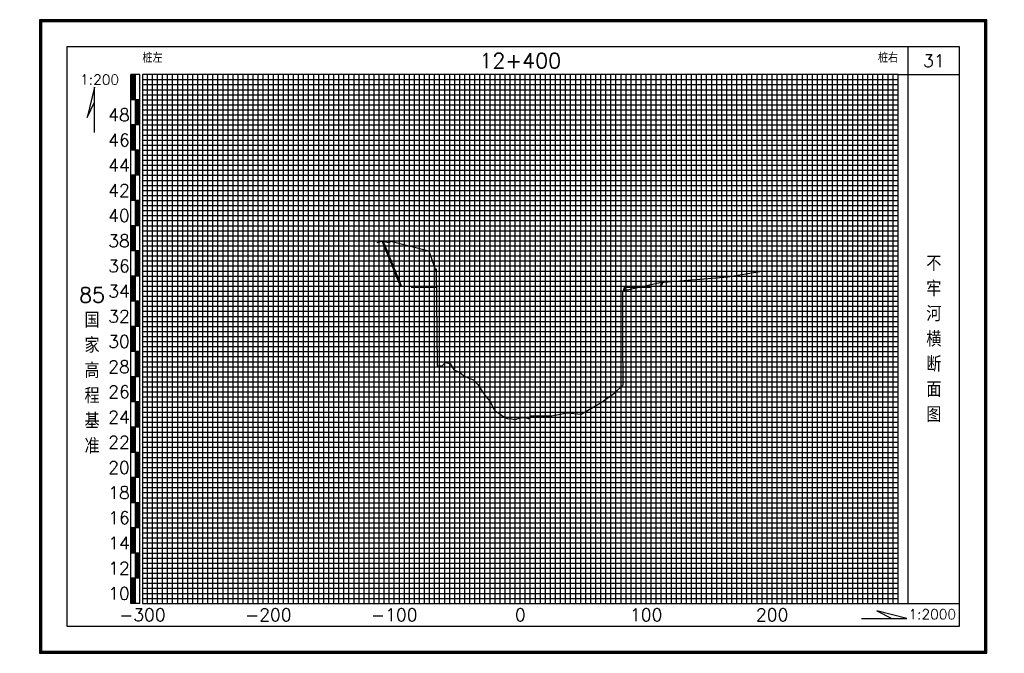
# Model space of a CAD drawing. Header units: millimetres. Extents: x 306 to 3216, y -6574 to 1225.
# Tile 15 of 27: x 545 to 936, y -1227 to -975. Entities that reach past the tile are written whole.
import ezdxf
from ezdxf.enums import TextEntityAlignment as Align

# ---------------------------------------------------------------- set-up
doc = ezdxf.new("R2010")
doc.units = ezdxf.units.MM
for name, color, linetype in [('10mm线', 1, 'Continuous'), ('2mm线', 8, 'Continuous'), ('50mm线', 255, 'Continuous'), ('图副注记', 255, 'Continuous'), ('图框', 90, 'Continuous'), ('断面', 255, 'Continuous')]:
    doc.layers.add(name, color=color, linetype=linetype)
doc.layers.add('滩面', color=90, linetype='Continuous', lineweight=50)
doc.styles.get("Standard").update_dxf_attribs({"font": 'txt.shx', "bigfont": 'hztxt.shx'})

msp = doc.modelspace()

# ---------------------------------------------------------------- linework, layer by layer
at = {"layer": '10mm线'}
for p, q in [((604.12, -1207), (604.12, -997)), ((614.12, -1207), (614.12, -997)), ((624.12, -1207), (624.12, -997)), ((634.12, -1207), (634.12, -997)), ((654.12, -1207), (654.12, -997)), ((664.12, -1207), (664.12, -997)), ((674.12, -1207), (674.12, -997)), ((684.12, -1207), (684.12, -997)), ((704.12, -1207), (704.12, -997)), ((714.12, -1207), (714.12, -997)), ((724.12, -1207), (724.12, -997)), ((734.12, -1207), (734.12, -997)), ((754.12, -1207), (754.12, -997)), ((764.12, -1207), (764.12, -997)), ((774.12, -1207), (774.12, -997)), ((784.12, -1207), (784.12, -997)), ((804.12, -1207), (804.12, -997)), ((814.12, -1207), (814.12, -997)), ((824.12, -1207), (824.12, -997)), ((834.12, -1207), (834.12, -997)), ((854.12, -1207), (854.12, -997)), ((864.12, -1207), (864.12, -997)), ((874.12, -1207), (874.12, -997)), ((884.12, -1207), (884.12, -997)), ((594.12, -1007), (894.12, -1007)), ((594.12, -1017), (894.12, -1017)), ((594.12, -1027), (894.12, -1027)), ((594.12, -1037), (894.12, -1037)), ((594.12, -1047), (894.12, -1047)), ((594.12, -1057), (894.12, -1057)), ((594.12, -1067), (894.12, -1067)), ((594.12, -1077), (894.12, -1077)), ((594.12, -1087), (894.12, -1087)), ((594.12, -1097), (894.12, -1097)), ((594.12, -1107), (894.12, -1107)), ((594.12, -1117), (894.12, -1117)), ((594.12, -1127), (894.12, -1127)), ((594.12, -1137), (894.12, -1137)), ((594.12, -1147), (894.12, -1147)), ((594.12, -1157), (894.12, -1157)), ((594.12, -1167), (894.12, -1167)), ((594.12, -1177), (894.12, -1177)), ((594.12, -1187), (894.12, -1187)), ((594.12, -1197), (894.12, -1197))]:
    msp.add_line(p, q, dxfattribs=at)
at = {"layer": '2mm线'}
for p, q in [((594.12, -999), (894.12, -999)), ((596.12, -1207), (596.12, -997)), ((598.12, -1207), (598.12, -997)), ((600.12, -1207), (600.12, -997)), ((602.12, -1207), (602.12, -997)), ((606.12, -1207), (606.12, -997)), ((608.12, -1207), (608.12, -997)), ((610.12, -1207), (610.12, -997)), ((612.12, -1207), (612.12, -997)), ((616.12, -1207), (616.12, -997)), ((618.12, -1207), (618.12, -997)), ((620.12, -1207), (620.12, -997)), ((622.12, -1207), (622.12, -997)), ((626.12, -1207), (626.12, -997)), ((628.12, -1207), (628.12, -997)), ((630.12, -1207), (630.12, -997)), ((632.12, -1207), (632.12, -997)), ((636.12, -1207), (636.12, -997)), ((638.12, -1207), (638.12, -997)), ((640.12, -1207), (640.12, -997)), ((642.12, -1207), (642.12, -997)), ((646.12, -1207), (646.12, -997)), ((648.12, -1207), (648.12, -997)), ((650.12, -1207), (650.12, -997)), ((652.12, -1207), (652.12, -997)), ((656.12, -1207), (656.12, -997)), ((658.12, -1207), (658.12, -997)), ((660.12, -1207), (660.12, -997)), ((662.12, -1207), (662.12, -997)), ((666.12, -1207), (666.12, -997)), ((668.12, -1207), (668.12, -997)), ((670.12, -1207), (670.12, -997)), ((672.12, -1207), (672.12, -997)), ((676.12, -1207), (676.12, -997)), ((678.12, -1207), (678.12, -997)), ((680.12, -1207), (680.12, -997)), ((682.12, -1207), (682.12, -997)), ((686.12, -1207), (686.12, -997)), ((688.12, -1207), (688.12, -997)), ((690.12, -1207), (690.12, -997)), ((692.12, -1207), (692.12, -997)), ((696.12, -1207), (696.12, -997)), ((698.12, -1207), (698.12, -997)), ((700.12, -1207), (700.12, -997)), ((702.12, -1207), (702.12, -997)), ((706.12, -1207), (706.12, -997)), ((708.12, -1207), (708.12, -997)), ((710.12, -1207), (710.12, -997)), ((712.12, -1207), (712.12, -997)), ((716.12, -1207), (716.12, -997)), ((718.12, -1207), (718.12, -997)), ((720.12, -1207), (720.12, -997)), ((722.12, -1207), (722.12, -997)), ((726.12, -1207), (726.12, -997)), ((728.12, -1207), (728.12, -997)), ((730.12, -1207), (730.12, -997)), ((732.12, -1207), (732.12, -997)), ((736.12, -1207), (736.12, -997)), ((738.12, -1207), (738.12, -997)), ((740.12, -1207), (740.12, -997)), ((742.12, -1207), (742.12, -997)), ((746.12, -1207), (746.12, -997)), ((748.12, -1207), (748.12, -997)), ((750.12, -1207), (750.12, -997)), ((752.12, -1207), (752.12, -997)), ((756.12, -1207), (756.12, -997)), ((758.12, -1207), (758.12, -997)), ((760.12, -1207), (760.12, -997)), ((762.12, -1207), (762.12, -997)), ((766.12, -1207), (766.12, -997)), ((768.12, -1207), (768.12, -997)), ((770.12, -1207), (770.12, -997)), ((772.12, -1207), (772.12, -997)), ((776.12, -1207), (776.12, -997)), ((778.12, -1207), (778.12, -997)), ((780.12, -1207), (780.12, -997)), ((782.12, -1207), (782.12, -997)), ((786.12, -1207), (786.12, -997)), ((788.12, -1207), (788.12, -997)), ((790.12, -1207), (790.12, -997)), ((792.12, -1207), (792.12, -997)), ((796.12, -1207), (796.12, -997)), ((798.12, -1207), (798.12, -997)), ((800.12, -1207), (800.12, -997)), ((802.12, -1207), (802.12, -997)), ((806.12, -1207), (806.12, -997)), ((808.12, -1207), (808.12, -997)), ((810.12, -1207), (810.12, -997)), ((812.12, -1207), (812.12, -997)), ((816.12, -1207), (816.12, -997)), ((818.12, -1207), (818.12, -997)), ((820.12, -1207), (820.12, -997)), ((822.12, -1207), (822.12, -997)), ((826.12, -1207), (826.12, -997)), ((828.12, -1207), (828.12, -997)), ((830.12, -1207), (830.12, -997)), ((832.12, -1207), (832.12, -997)), ((836.12, -1207), (836.12, -997)), ((838.12, -1207), (838.12, -997)), ((840.12, -1207), (840.12, -997)), ((842.12, -1207), (842.12, -997)), ((846.12, -1207), (846.12, -997)), ((848.12, -1207), (848.12, -997)), ((850.12, -1207), (850.12, -997)), ((852.12, -1207), (852.12, -997)), ((856.12, -1207), (856.12, -997)), ((858.12, -1207), (858.12, -997)), ((860.12, -1207), (860.12, -997)), ((862.12, -1207), (862.12, -997)), ((866.12, -1207), (866.12, -997)), ((868.12, -1207), (868.12, -997)), ((870.12, -1207), (870.12, -997)), ((872.12, -1207), (872.12, -997)), ((876.12, -1207), (876.12, -997)), ((878.12, -1207), (878.12, -997)), ((880.12, -1207), (880.12, -997)), ((882.12, -1207), (882.12, -997)), ((886.12, -1207), (886.12, -997)), ((888.12, -1207), (888.12, -997)), ((890.12, -1207), (890.12, -997)), ((892.12, -1207), (892.12, -997)), ((594.12, -1001), (894.12, -1001)), ((594.12, -1003), (894.12, -1003)), ((594.12, -1005), (894.12, -1005)), ((594.12, -1009), (894.12, -1009)), ((594.12, -1011), (894.12, -1011)), ((594.12, -1013), (894.12, -1013)), ((594.12, -1015), (894.12, -1015)), ((594.12, -1019), (894.12, -1019)), ((594.12, -1021), (894.12, -1021)), ((594.12, -1023), (894.12, -1023)), ((594.12, -1025), (894.12, -1025)), ((594.12, -1029), (894.12, -1029)), ((594.12, -1031), (894.12, -1031)), ((594.12, -1033), (894.12, -1033)), ((594.12, -1035), (894.12, -1035)), ((594.12, -1039), (894.12, -1039)), ((594.12, -1041), (894.12, -1041)), ((594.12, -1043), (894.12, -1043)), ((594.12, -1045), (894.12, -1045)), ((594.12, -1049), (894.12, -1049)), ((594.12, -1051), (894.12, -1051)), ((594.12, -1053), (894.12, -1053)), ((594.12, -1055), (894.12, -1055)), ((594.12, -1059), (894.12, -1059)), ((594.12, -1061), (894.12, -1061)), ((594.12, -1063), (894.12, -1063)), ((594.12, -1065), (894.12, -1065)), ((594.12, -1069), (894.12, -1069)), ((594.12, -1071), (894.12, -1071)), ((594.12, -1073), (894.12, -1073)), ((594.12, -1075), (894.12, -1075)), ((594.12, -1079), (894.12, -1079)), ((594.12, -1081), (894.12, -1081)), ((594.12, -1083), (894.12, -1083)), ((594.12, -1085), (894.12, -1085)), ((594.12, -1089), (894.12, -1089)), ((594.12, -1091), (894.12, -1091)), ((594.12, -1093), (894.12, -1093)), ((594.12, -1095), (894.12, -1095)), ((594.12, -1099), (894.12, -1099)), ((594.12, -1101), (894.12, -1101)), ((594.12, -1103), (894.12, -1103)), ((594.12, -1105), (894.12, -1105)), ((594.12, -1109), (894.12, -1109)), ((594.12, -1111), (894.12, -1111)), ((594.12, -1113), (894.12, -1113)), ((594.12, -1115), (894.12, -1115)), ((594.12, -1119), (894.12, -1119)), ((594.12, -1121), (894.12, -1121)), ((594.12, -1123), (894.12, -1123)), ((594.12, -1125), (894.12, -1125)), ((594.12, -1129), (894.12, -1129)), ((594.12, -1131), (894.12, -1131)), ((594.12, -1133), (894.12, -1133)), ((594.12, -1135), (894.12, -1135)), ((594.12, -1139), (894.12, -1139)), ((594.12, -1141), (894.12, -1141)), ((594.12, -1143), (894.12, -1143)), ((594.12, -1145), (894.12, -1145)), ((594.12, -1149), (894.12, -1149)), ((594.12, -1151), (894.12, -1151)), ((594.12, -1153), (894.12, -1153)), ((594.12, -1155), (894.12, -1155)), ((594.12, -1159), (894.12, -1159)), ((594.12, -1161), (894.12, -1161)), ((594.12, -1163), (894.12, -1163)), ((594.12, -1165), (894.12, -1165)), ((594.12, -1169), (894.12, -1169)), ((594.12, -1171), (894.12, -1171)), ((594.12, -1173), (894.12, -1173)), ((594.12, -1175), (894.12, -1175)), ((594.12, -1179), (894.12, -1179)), ((594.12, -1181), (894.12, -1181)), ((594.12, -1183), (894.12, -1183)), ((594.12, -1185), (894.12, -1185)), ((594.12, -1189), (894.12, -1189)), ((594.12, -1191), (894.12, -1191)), ((594.12, -1193), (894.12, -1193)), ((594.12, -1195), (894.12, -1195)), ((594.12, -1199), (894.12, -1199)), ((594.12, -1201), (894.12, -1201)), ((594.12, -1203), (894.12, -1203)), ((594.12, -1205), (894.12, -1205))]:
    msp.add_line(p, q, dxfattribs=at)
at = {"layer": '50mm线'}
for p, q in [((644.12, -1207), (644.12, -997)), ((694.12, -1207), (694.12, -997)), ((744.12, -1207), (744.12, -997)), ((794.12, -1207), (794.12, -997)), ((844.12, -1207), (844.12, -997))]:
    msp.add_line(p, q, dxfattribs=at)
msp.add_lwpolyline([(594.12, -1207), (894.12, -1207), (894.12, -997), (594.12, -997)], close=True, dxfattribs=at)
at = {"layer": '图副注记'}
for p, q in [((589.52, -1207), (589.52, -997)), ((593.12, -997), (589.52, -997)), ((589.62, -1007), (589.62, -997)), ((589.72, -1007), (589.72, -997)), ((589.82, -1007), (589.82, -997)), ((589.92, -1007), (589.92, -997)), ((590.02, -1007), (590.02, -997)), ((590.12, -1007), (590.12, -997)), ((590.22, -1007), (590.22, -997)), ((590.32, -1007), (590.32, -997)), ((590.42, -1007), (590.42, -997)), ((590.52, -1007), (590.52, -997)), ((590.62, -1007), (590.62, -997)), ((590.72, -1007), (590.72, -997)), ((590.82, -1007), (590.82, -997)), ((590.92, -1007), (590.92, -997)), ((591.02, -1007), (591.02, -997)), ((591.12, -1007), (591.12, -997)), ((591.22, -1007), (591.22, -997)), ((591.32, -1207), (591.32, -997)), ((593.12, -1207), (593.12, -997)), ((593.12, -1007), (589.52, -1007)), ((591.42, -1017), (591.42, -1007)), ((591.52, -1017), (591.52, -1007)), ((591.62, -1017), (591.62, -1007)), ((591.72, -1017), (591.72, -1007)), ((591.82, -1017), (591.82, -1007)), ((591.92, -1017), (591.92, -1007)), ((592.02, -1017), (592.02, -1007)), ((592.12, -1017), (592.12, -1007)), ((592.22, -1017), (592.22, -1007)), ((592.32, -1017), (592.32, -1007)), ((592.42, -1017), (592.42, -1007)), ((592.52, -1017), (592.52, -1007)), ((592.62, -1017), (592.62, -1007)), ((592.72, -1017), (592.72, -1007)), ((592.82, -1017), (592.82, -1007)), ((592.92, -1017), (592.92, -1007)), ((593.02, -1017), (593.02, -1007)), ((593.12, -1017), (589.52, -1017)), ((589.62, -1027), (589.62, -1017)), ((589.72, -1027), (589.72, -1017)), ((589.82, -1027), (589.82, -1017)), ((589.92, -1027), (589.92, -1017)), ((590.02, -1027), (590.02, -1017)), ((590.12, -1027), (590.12, -1017)), ((590.22, -1027), (590.22, -1017)), ((590.32, -1027), (590.32, -1017)), ((590.42, -1027), (590.42, -1017)), ((590.52, -1027), (590.52, -1017)), ((590.62, -1027), (590.62, -1017)), ((590.72, -1027), (590.72, -1017)), ((590.82, -1027), (590.82, -1017)), ((590.92, -1027), (590.92, -1017)), ((591.02, -1027), (591.02, -1017)), ((591.12, -1027), (591.12, -1017)), ((591.22, -1027), (591.22, -1017)), ((593.12, -1027), (589.52, -1027)), ((591.42, -1037), (591.42, -1027)), ((591.52, -1037), (591.52, -1027)), ((591.62, -1037), (591.62, -1027)), ((591.72, -1037), (591.72, -1027)), ((591.82, -1037), (591.82, -1027)), ((591.92, -1037), (591.92, -1027)), ((592.02, -1037), (592.02, -1027)), ((592.12, -1037), (592.12, -1027)), ((592.22, -1037), (592.22, -1027)), ((592.32, -1037), (592.32, -1027)), ((592.42, -1037), (592.42, -1027)), ((592.52, -1037), (592.52, -1027)), ((592.62, -1037), (592.62, -1027)), ((592.72, -1037), (592.72, -1027)), ((592.82, -1037), (592.82, -1027)), ((592.92, -1037), (592.92, -1027)), ((593.02, -1037), (593.02, -1027)), ((593.12, -1037), (589.52, -1037)), ((589.62, -1047), (589.62, -1037)), ((589.72, -1047), (589.72, -1037)), ((589.82, -1047), (589.82, -1037)), ((589.92, -1047), (589.92, -1037)), ((590.02, -1047), (590.02, -1037)), ((590.12, -1047), (590.12, -1037)), ((590.22, -1047), (590.22, -1037)), ((590.32, -1047), (590.32, -1037)), ((590.42, -1047), (590.42, -1037)), ((590.52, -1047), (590.52, -1037)), ((590.62, -1047), (590.62, -1037)), ((590.72, -1047), (590.72, -1037)), ((590.82, -1047), (590.82, -1037)), ((590.92, -1047), (590.92, -1037)), ((591.02, -1047), (591.02, -1037)), ((591.12, -1047), (591.12, -1037)), ((591.22, -1047), (591.22, -1037)), ((593.12, -1047), (589.52, -1047)), ((591.42, -1057), (591.42, -1047)), ((591.52, -1057), (591.52, -1047)), ((591.62, -1057), (591.62, -1047)), ((591.72, -1057), (591.72, -1047)), ((591.82, -1057), (591.82, -1047)), ((591.92, -1057), (591.92, -1047)), ((592.02, -1057), (592.02, -1047)), ((592.12, -1057), (592.12, -1047)), ((592.22, -1057), (592.22, -1047)), ((592.32, -1057), (592.32, -1047)), ((592.42, -1057), (592.42, -1047)), ((592.52, -1057), (592.52, -1047)), ((592.62, -1057), (592.62, -1047)), ((592.72, -1057), (592.72, -1047)), ((592.82, -1057), (592.82, -1047)), ((592.92, -1057), (592.92, -1047)), ((593.02, -1057), (593.02, -1047)), ((593.12, -1057), (589.52, -1057)), ((589.62, -1067), (589.62, -1057)), ((589.72, -1067), (589.72, -1057)), ((589.82, -1067), (589.82, -1057)), ((589.92, -1067), (589.92, -1057)), ((590.02, -1067), (590.02, -1057)), ((590.12, -1067), (590.12, -1057)), ((590.22, -1067), (590.22, -1057)), ((590.32, -1067), (590.32, -1057)), ((590.42, -1067), (590.42, -1057)), ((590.52, -1067), (590.52, -1057)), ((590.62, -1067), (590.62, -1057)), ((590.72, -1067), (590.72, -1057)), ((590.82, -1067), (590.82, -1057)), ((590.92, -1067), (590.92, -1057)), ((591.02, -1067), (591.02, -1057)), ((591.12, -1067), (591.12, -1057)), ((591.22, -1067), (591.22, -1057)), ((593.12, -1067), (589.52, -1067)), ((591.42, -1077), (591.42, -1067)), ((591.52, -1077), (591.52, -1067)), ((591.62, -1077), (591.62, -1067)), ((591.72, -1077), (591.72, -1067)), ((591.82, -1077), (591.82, -1067)), ((591.92, -1077), (591.92, -1067)), ((592.02, -1077), (592.02, -1067)), ((592.12, -1077), (592.12, -1067)), ((592.22, -1077), (592.22, -1067)), ((592.32, -1077), (592.32, -1067)), ((592.42, -1077), (592.42, -1067)), ((592.52, -1077), (592.52, -1067)), ((592.62, -1077), (592.62, -1067)), ((592.72, -1077), (592.72, -1067)), ((592.82, -1077), (592.82, -1067)), ((592.92, -1077), (592.92, -1067)), ((593.02, -1077), (593.02, -1067)), ((593.12, -1077), (589.52, -1077)), ((589.62, -1087), (589.62, -1077)), ((589.72, -1087), (589.72, -1077)), ((589.82, -1087), (589.82, -1077)), ((589.92, -1087), (589.92, -1077)), ((590.02, -1087), (590.02, -1077)), ((590.12, -1087), (590.12, -1077)), ((590.22, -1087), (590.22, -1077)), ((590.32, -1087), (590.32, -1077)), ((590.42, -1087), (590.42, -1077)), ((590.52, -1087), (590.52, -1077)), ((590.62, -1087), (590.62, -1077)), ((590.72, -1087), (590.72, -1077)), ((590.82, -1087), (590.82, -1077)), ((590.92, -1087), (590.92, -1077)), ((591.02, -1087), (591.02, -1077)), ((591.12, -1087), (591.12, -1077)), ((591.22, -1087), (591.22, -1077)), ((593.12, -1087), (589.52, -1087)), ((591.42, -1097), (591.42, -1087)), ((591.52, -1097), (591.52, -1087)), ((591.62, -1097), (591.62, -1087)), ((591.72, -1097), (591.72, -1087)), ((591.82, -1097), (591.82, -1087)), ((591.92, -1097), (591.92, -1087)), ((592.02, -1097), (592.02, -1087)), ((592.12, -1097), (592.12, -1087)), ((592.22, -1097), (592.22, -1087)), ((592.32, -1097), (592.32, -1087)), ((592.42, -1097), (592.42, -1087)), ((592.52, -1097), (592.52, -1087)), ((592.62, -1097), (592.62, -1087)), ((592.72, -1097), (592.72, -1087)), ((592.82, -1097), (592.82, -1087)), ((592.92, -1097), (592.92, -1087)), ((593.02, -1097), (593.02, -1087)), ((593.12, -1097), (589.52, -1097)), ((589.62, -1107), (589.62, -1097)), ((589.72, -1107), (589.72, -1097)), ((589.82, -1107), (589.82, -1097)), ((589.92, -1107), (589.92, -1097)), ((590.02, -1107), (590.02, -1097)), ((590.12, -1107), (590.12, -1097)), ((590.22, -1107), (590.22, -1097)), ((590.32, -1107), (590.32, -1097)), ((590.42, -1107), (590.42, -1097)), ((590.52, -1107), (590.52, -1097)), ((590.62, -1107), (590.62, -1097)), ((590.72, -1107), (590.72, -1097)), ((590.82, -1107), (590.82, -1097)), ((590.92, -1107), (590.92, -1097)), ((591.02, -1107), (591.02, -1097)), ((591.12, -1107), (591.12, -1097)), ((591.22, -1107), (591.22, -1097)), ((593.12, -1107), (589.52, -1107)), ((591.42, -1117), (591.42, -1107)), ((591.52, -1117), (591.52, -1107)), ((591.62, -1117), (591.62, -1107)), ((591.72, -1117), (591.72, -1107)), ((591.82, -1117), (591.82, -1107)), ((591.92, -1117), (591.92, -1107)), ((592.02, -1117), (592.02, -1107)), ((592.12, -1117), (592.12, -1107)), ((592.22, -1117), (592.22, -1107)), ((592.32, -1117), (592.32, -1107)), ((592.42, -1117), (592.42, -1107)), ((592.52, -1117), (592.52, -1107)), ((592.62, -1117), (592.62, -1107)), ((592.72, -1117), (592.72, -1107)), ((592.82, -1117), (592.82, -1107)), ((592.92, -1117), (592.92, -1107)), ((593.02, -1117), (593.02, -1107)), ((593.12, -1117), (589.52, -1117)), ((589.62, -1127), (589.62, -1117)), ((589.72, -1127), (589.72, -1117)), ((589.82, -1127), (589.82, -1117)), ((589.92, -1127), (589.92, -1117)), ((590.02, -1127), (590.02, -1117)), ((590.12, -1127), (590.12, -1117)), ((590.22, -1127), (590.22, -1117)), ((590.32, -1127), (590.32, -1117)), ((590.42, -1127), (590.42, -1117)), ((590.52, -1127), (590.52, -1117)), ((590.62, -1127), (590.62, -1117)), ((590.72, -1127), (590.72, -1117)), ((590.82, -1127), (590.82, -1117)), ((590.92, -1127), (590.92, -1117)), ((591.02, -1127), (591.02, -1117)), ((591.12, -1127), (591.12, -1117)), ((591.22, -1127), (591.22, -1117)), ((593.12, -1127), (589.52, -1127)), ((591.42, -1137), (591.42, -1127)), ((591.52, -1137), (591.52, -1127)), ((591.62, -1137), (591.62, -1127)), ((591.72, -1137), (591.72, -1127)), ((591.82, -1137), (591.82, -1127)), ((591.92, -1137), (591.92, -1127)), ((592.02, -1137), (592.02, -1127)), ((592.12, -1137), (592.12, -1127)), ((592.22, -1137), (592.22, -1127)), ((592.32, -1137), (592.32, -1127)), ((592.42, -1137), (592.42, -1127)), ((592.52, -1137), (592.52, -1127)), ((592.62, -1137), (592.62, -1127)), ((592.72, -1137), (592.72, -1127)), ((592.82, -1137), (592.82, -1127)), ((592.92, -1137), (592.92, -1127)), ((593.02, -1137), (593.02, -1127)), ((593.12, -1137), (589.52, -1137)), ((589.62, -1147), (589.62, -1137)), ((589.72, -1147), (589.72, -1137)), ((589.82, -1147), (589.82, -1137)), ((589.92, -1147), (589.92, -1137)), ((590.02, -1147), (590.02, -1137)), ((590.12, -1147), (590.12, -1137)), ((590.22, -1147), (590.22, -1137)), ((590.32, -1147), (590.32, -1137)), ((590.42, -1147), (590.42, -1137)), ((590.52, -1147), (590.52, -1137)), ((590.62, -1147), (590.62, -1137)), ((590.72, -1147), (590.72, -1137)), ((590.82, -1147), (590.82, -1137)), ((590.92, -1147), (590.92, -1137)), ((591.02, -1147), (591.02, -1137)), ((591.12, -1147), (591.12, -1137)), ((591.22, -1147), (591.22, -1137)), ((593.12, -1147), (589.52, -1147)), ((591.42, -1157), (591.42, -1147)), ((591.52, -1157), (591.52, -1147)), ((591.62, -1157), (591.62, -1147)), ((591.72, -1157), (591.72, -1147)), ((591.82, -1157), (591.82, -1147)), ((591.92, -1157), (591.92, -1147)), ((592.02, -1157), (592.02, -1147)), ((592.12, -1157), (592.12, -1147)), ((592.22, -1157), (592.22, -1147)), ((592.32, -1157), (592.32, -1147)), ((592.42, -1157), (592.42, -1147)), ((592.52, -1157), (592.52, -1147)), ((592.62, -1157), (592.62, -1147)), ((592.72, -1157), (592.72, -1147)), ((592.82, -1157), (592.82, -1147)), ((592.92, -1157), (592.92, -1147)), ((593.02, -1157), (593.02, -1147)), ((593.12, -1157), (589.52, -1157)), ((589.62, -1167), (589.62, -1157)), ((589.72, -1167), (589.72, -1157)), ((589.82, -1167), (589.82, -1157)), ((589.92, -1167), (589.92, -1157)), ((590.02, -1167), (590.02, -1157)), ((590.12, -1167), (590.12, -1157)), ((590.22, -1167), (590.22, -1157)), ((590.32, -1167), (590.32, -1157)), ((590.42, -1167), (590.42, -1157)), ((590.52, -1167), (590.52, -1157)), ((590.62, -1167), (590.62, -1157)), ((590.72, -1167), (590.72, -1157)), ((590.82, -1167), (590.82, -1157)), ((590.92, -1167), (590.92, -1157)), ((591.02, -1167), (591.02, -1157)), ((591.12, -1167), (591.12, -1157)), ((591.22, -1167), (591.22, -1157)), ((593.12, -1167), (589.52, -1167)), ((591.42, -1177), (591.42, -1167)), ((591.52, -1177), (591.52, -1167)), ((591.62, -1177), (591.62, -1167)), ((591.72, -1177), (591.72, -1167)), ((591.82, -1177), (591.82, -1167)), ((591.92, -1177), (591.92, -1167)), ((592.02, -1177), (592.02, -1167)), ((592.12, -1177), (592.12, -1167)), ((592.22, -1177), (592.22, -1167)), ((592.32, -1177), (592.32, -1167)), ((592.42, -1177), (592.42, -1167)), ((592.52, -1177), (592.52, -1167)), ((592.62, -1177), (592.62, -1167)), ((592.72, -1177), (592.72, -1167)), ((592.82, -1177), (592.82, -1167)), ((592.92, -1177), (592.92, -1167)), ((593.02, -1177), (593.02, -1167)), ((593.12, -1177), (589.52, -1177)), ((589.62, -1187), (589.62, -1177)), ((589.72, -1187), (589.72, -1177)), ((589.82, -1187), (589.82, -1177)), ((589.92, -1187), (589.92, -1177)), ((590.02, -1187), (590.02, -1177)), ((590.12, -1187), (590.12, -1177)), ((590.22, -1187), (590.22, -1177)), ((590.32, -1187), (590.32, -1177)), ((590.42, -1187), (590.42, -1177)), ((590.52, -1187), (590.52, -1177)), ((590.62, -1187), (590.62, -1177)), ((590.72, -1187), (590.72, -1177)), ((590.82, -1187), (590.82, -1177)), ((590.92, -1187), (590.92, -1177)), ((591.02, -1187), (591.02, -1177)), ((591.12, -1187), (591.12, -1177)), ((591.22, -1187), (591.22, -1177)), ((593.12, -1187), (589.52, -1187)), ((591.42, -1197), (591.42, -1187)), ((591.52, -1197), (591.52, -1187)), ((591.62, -1197), (591.62, -1187)), ((591.72, -1197), (591.72, -1187)), ((591.82, -1197), (591.82, -1187)), ((591.92, -1197), (591.92, -1187)), ((592.02, -1197), (592.02, -1187)), ((592.12, -1197), (592.12, -1187)), ((592.22, -1197), (592.22, -1187)), ((592.32, -1197), (592.32, -1187)), ((592.42, -1197), (592.42, -1187)), ((592.52, -1197), (592.52, -1187)), ((592.62, -1197), (592.62, -1187)), ((592.72, -1197), (592.72, -1187)), ((592.82, -1197), (592.82, -1187)), ((592.92, -1197), (592.92, -1187)), ((593.02, -1197), (593.02, -1187)), ((593.12, -1197), (589.52, -1197)), ((589.62, -1207), (589.62, -1197)), ((589.72, -1207), (589.72, -1197)), ((589.82, -1207), (589.82, -1197)), ((589.92, -1207), (589.92, -1197)), ((590.02, -1207), (590.02, -1197)), ((590.12, -1207), (590.12, -1197)), ((590.22, -1207), (590.22, -1197)), ((590.32, -1207), (590.32, -1197)), ((590.42, -1207), (590.42, -1197)), ((590.52, -1207), (590.52, -1197)), ((590.62, -1207), (590.62, -1197)), ((590.72, -1207), (590.72, -1197)), ((590.82, -1207), (590.82, -1197)), ((590.92, -1207), (590.92, -1197)), ((591.02, -1207), (591.02, -1197)), ((591.12, -1207), (591.12, -1197)), ((591.22, -1207), (591.22, -1197)), ((593.12, -1207), (589.52, -1207))]:
    msp.add_line(p, q, dxfattribs=at)
for points in [[(575.12, -1020), (575.12, -1002), (572.12, -1014), (575.12, -1008)], [(879.62, -1213), (897.62, -1213), (885.62, -1210), (891.62, -1213)]]:
    msp.add_lwpolyline(points, dxfattribs=at)
at = {"layer": '图框'}
for p, q in [((898.12, -1207), (898.12, -986)), ((894.12, -997), (918.52, -997)), ((894.12, -1207), (918.52, -1207))]:
    msp.add_line(p, q, dxfattribs=at)
for points in [[(553.32, -1226.8), (929.32, -1226.8), (929.32, -975.2), (553.32, -975.2)], [(553.52, -1226.6), (929.12, -1226.6), (929.12, -975.4), (553.52, -975.4)], [(553.72, -1226.4), (928.92, -1226.4), (928.92, -975.6), (553.72, -975.6)], [(553.92, -1226.2), (928.72, -1226.2), (928.72, -975.8), (553.92, -975.8)], [(554.12, -1226), (928.52, -1226), (928.52, -976), (554.12, -976)], [(564.12, -1216), (918.52, -1216), (918.52, -986), (564.12, -986)]]:
    msp.add_lwpolyline(points, close=True, dxfattribs=at)
at = {"layer": '断面'}
msp.add_lwpolyline([(687.27, -1063.72), (689.04, -1063.15), (692.11, -1063.63), (692.74, -1063.18), (707.87, -1066.97), (710.51, -1074.69), (710.76, -1074.11), (711.16, -1112.49), (713.17, -1112.65), (714.35, -1111.35), (716.23, -1111.75), (717.8, -1114.2), (719.79, -1115), (721.92, -1116.75), (724.08, -1117.7), (725.62, -1118.15), (727.29, -1120.05), (728.84, -1122.55), (730.52, -1124.8), (732.2, -1126.75), (733.88, -1130.4), (735.57, -1131.4), (737.25, -1132.65), (738.93, -1133.6), (740.61, -1133.75), (742.27, -1133.9), (744.4, -1133.15), (746.21, -1133.2), (747.64, -1133.7), (748.25, -1132.5), (756.68, -1132.51), (762.62, -1131.33), (768.26, -1131.88), (776.26, -1127.18), (781.66, -1123.32), (784.97, -1120.16), (784.91, -1102.74), (784.91, -1082.89), (799.55, -1079.62), (826.59, -1077.37), (839.17, -1075.22)], dxfattribs=at)
at = {"layer": '滩面', "linetype": 'ByBlock', "lineweight": 50, "ltscale": 0.2}
for p, q in [((689.61, -1063.23), (696.83, -1081.3)), ((800.5, -1079.54), (799.8, -1081.3))]:
    msp.add_line(p, q, dxfattribs=at)
at = {"layer": '滩面'}
for points in [[(710.83, -1081.3), (700.83, -1081.3)], [(785.19, -1082.83), (785.8, -1081.3)], [(785.8, -1081.3), (795.8, -1081.3)]]:
    msp.add_lwpolyline(points, dxfattribs=at)

# ---------------------------------------------------------------- texts
at = {"layer": '图副注记'}
msp.add_text('桩左', height=4, dxfattribs=at).set_placement((594.12, -993.5), align=Align.BOTTOM_LEFT)
for s, p in [('桩右', (894.12, -993.5)), ('1:2000', (917.12, -1214.5))]:
    msp.add_text(s, height=4, dxfattribs=at).set_placement(p, align=Align.BOTTOM_RIGHT)
msp.add_text('1:200', height=4, dxfattribs=at).set_placement((577.12, -999), align=Align.MIDDLE_CENTER)
at = {"layer": '图副注记', "insert": (574.12, -1114.5), "char_height": 6, "width": 10, "attachment_point": 5}
msp.add_mtext('85国家高程基准', dxfattribs=at)
at = {"layer": '断面'}
for s, height, p in [('12+400', 6, (744.12, -991.5)), ('31', 5, (908.32, -991.5)), ('-300', 5, (594.12, -1211.5)), ('-200', 5, (644.12, -1211.5)), ('-100', 5, (694.12, -1211.5)), ('0', 5, (744.12, -1211.5)), ('100', 5, (794.12, -1211.5)), ('200', 5, (844.12, -1211.5))]:
    msp.add_text(s, height=height, dxfattribs=at).set_placement(p, align=Align.MIDDLE_CENTER)
for s, p in [('48', (589.12, -1017)), ('46', (589.12, -1027)), ('44', (589.12, -1037)), ('42', (589.12, -1047)), ('40', (589.12, -1057)), ('38', (589.12, -1067)), ('36', (589.12, -1077)), ('34', (589.12, -1087)), ('32', (589.12, -1097)), ('30', (589.12, -1107)), ('28', (589.12, -1117)), ('26', (589.12, -1127)), ('24', (589.12, -1137)), ('22', (589.12, -1147)), ('20', (589.12, -1157)), ('18', (589.12, -1167)), ('16', (589.12, -1177)), ('14', (589.12, -1187)), ('12', (589.12, -1197)), ('10', (589.12, -1207))]:
    msp.add_text(s, height=5, dxfattribs=at).set_placement(p, align=Align.BOTTOM_RIGHT)
at = {"layer": '断面', "insert": (908.32, -1102), "char_height": 6, "width": 10, "attachment_point": 5}
msp.add_mtext('不牢河横断面图', dxfattribs=at)

doc.saveas('drawing.dxf')
